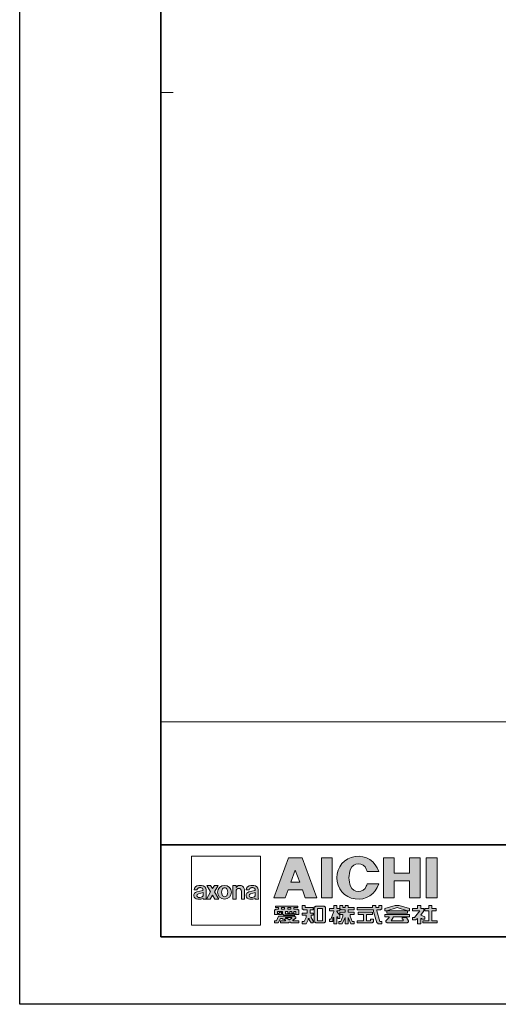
# Model space of a CAD drawing. Header units: millimetres. Extents: x 0 to 4200, y 0 to 2970.
# Tile 1 of 7: x 0 to 780, y 0 to 1604. Entities that reach past the tile are written whole.
import ezdxf

# ---------------------------------------------------------------- set-up
doc = ezdxf.new("R2010")
doc.units = ezdxf.units.MM
doc.header["$LTSCALE"] = 10
for name, color, linetype, lineweight in [('中線', 3, 'Continuous', 20), ('図枠', 7, 'Continuous', 35), ('太線', 7, 'Continuous', 35)]:
    doc.layers.add(name, color=color, linetype=linetype, lineweight=lineweight)

# ---------------------------------------------------------------- blocks, each defined once
blk = doc.blocks.new('AICHI_SEIHIN_A3')
at = {"layer": '図枠'}
h = blk.add_hatch(color=256, dxfattribs=at)
h.paths.add_polyline_path([(46.02, 23.87), (43.77, 23.87), (41.4, 17.37), (43.27, 17.37), (43.72, 18.62), (46.08, 18.62), (46.52, 17.37), (48.4, 17.37)])
h.paths.add_polyline_path([(44.17, 19.87), (44.9, 21.85), (45.62, 19.87)], flags=16)
h.paths.add_polyline_path([(50.9, 23.87), (49.15, 23.87), (49.15, 17.37), (50.9, 17.37)])
h.paths.add_polyline_path([(53.91, 22.01, -0.679374), (56.47, 22.01, -0.02685), (56.59, 21.62), (58.5, 21.62, 6.854102), (58.5, 19.62), (56.59, 19.62, -0.02685), (56.47, 19.24, -0.679374), (53.91, 19.24, -0.190917)])
h.paths.add_polyline_path([(65.25, 23.87), (63.5, 23.87), (63.5, 21.37), (61, 21.37), (61, 23.87), (59.25, 23.87), (59.25, 17.37), (61, 17.37), (61, 20.12), (63.5, 20.12), (63.5, 17.37), (65.25, 17.37)])
h.paths.add_polyline_path([(68, 23.87), (66.25, 23.87), (66.25, 17.37), (68, 17.37)])
h = blk.add_hatch(color=256, dxfattribs=at)
h.paths.add_polyline_path([(29.62, 19.37), (29.16, 19.37, 0.414214), (28.41, 18.62), (28.91, 18.62, -0.414214), (29.28, 19), (29.5, 19, -0.40221), (29.87, 18.64, -0.370133), (29.82, 18.56), (28.85, 18.32, 0.916054), (29, 17.12), (29.5, 17.12, 0.162278), (29.87, 17.25, 0.043124), (29.91, 17.12), (30.42, 17.12, -0.085165), (30.37, 17.37), (30.37, 18.62, 0.414214)])
h.paths.add_polyline_path([(29.87, 18.19), (29.87, 17.69, -0.289702), (29.13, 17.39, -0.807898), (29.11, 18)], flags=16)
h.paths.add_polyline_path([(32.36, 19.37), (31.73, 19.37), (31.42, 18.84), (31.11, 19.37), (30.48, 19.37), (31.11, 18.3), (30.42, 17.12), (31.04, 17.12), (31.42, 17.77), (31.79, 17.12), (32.42, 17.12), (31.73, 18.3)])
h.paths.add_polyline_path([(32.25, 18.25, 1), (34.5, 18.25, 1)])
h.paths.add_polyline_path([(33.8, 18.69, -0.190913), (33.8, 17.81, -0.679397), (32.98, 17.81, -0.190913), (32.98, 18.69, -0.679397)], flags=16)
h.paths.add_polyline_path([(35.25, 19.04), (35.25, 19.37), (34.75, 19.37), (34.75, 17.12), (35.25, 17.12), (35.25, 18.44, -1), (36.12, 18.44), (36.12, 17.12), (36.62, 17.12), (36.62, 18.62, 0.742955)])
h.paths.add_polyline_path([(38.12, 19.37), (37.66, 19.37, 0.414214), (36.91, 18.62), (37.41, 18.62, -0.414214), (37.78, 19), (38, 19, -0.40221), (38.37, 18.64, -0.370133), (38.32, 18.56), (37.35, 18.32, 0.916054), (37.5, 17.12), (38, 17.12, 0.162278), (38.37, 17.25, 0.043124), (38.41, 17.12), (38.92, 17.12, -0.085165), (38.87, 17.37), (38.87, 18.62, 0.414214)])
h.paths.add_polyline_path([(38.37, 18.19), (38.37, 17.69, -0.289702), (37.63, 17.39, -0.807898), (37.61, 18)], flags=16)
h = blk.add_hatch(color=256, dxfattribs=at)
h.paths.add_polyline_path([(45.33, 15.5), (44.67, 15.5), (44.67, 15.75), (45.33, 15.75), (45.33, 16), (41.67, 16), (41.67, 15.75), (42.17, 15.75), (42.17, 15.5), (41.67, 15.5), (41.67, 15.37), (41.5, 15.37), (41.5, 14.62), (42, 14.62), (42, 15.12), (42.83, 15.12), (42.83, 14.62), (43, 14.62), (43, 14.5), (44.83, 14.5), (44.83, 14.75), (43.33, 14.75), (43.33, 15.12), (43.67, 15.12), (43.67, 14.87), (44, 14.87), (44, 15.12), (44.33, 15.12), (44.33, 14.87), (44.67, 14.87), (44.67, 15.12), (45, 15.12), (45, 14.62), (45.5, 14.62), (45.5, 15.37), (45.33, 15.37)])
h.paths.add_polyline_path([(44.17, 15.5), (43.67, 15.5), (43.67, 15.75), (44.17, 15.75)], flags=16)
h.paths.add_polyline_path([(43.17, 15.5), (42.67, 15.5), (42.67, 15.75), (43.17, 15.75)], flags=16)
h.paths.add_polyline_path([(42.67, 15), (42.33, 15), (42.33, 14.87), (42.17, 14.87), (42.17, 14.62), (42.67, 14.62)], flags=17)
h.paths.add_polyline_path([(45, 14.25), (44.83, 14.25), (44.83, 14.37), (42.17, 14.37), (41.83, 13.62), (41.5, 13.62), (41.5, 13.25), (42.1, 13.25), (42.5, 14), (42.83, 14), (42.83, 13.87), (43.17, 13.87), (43.17, 13.75), (43.33, 13.75), (43.33, 13.62), (42.5, 13.62), (42.5, 13.25), (43.83, 13.25), (43.83, 13.37), (44.17, 13.37), (44.17, 13.25), (45.5, 13.25), (45.5, 13.62), (44.5, 13.62), (44.5, 13.75), (44.67, 13.75), (44.67, 13.87), (44.83, 13.87), (44.83, 14), (45, 14)])
h.paths.add_polyline_path([(43.33, 14.12), (44.33, 14.12), (44.33, 14), (44.17, 14), (44.17, 13.87), (44, 13.87), (44, 13.75), (43.83, 13.75), (43.83, 13.87), (43.67, 13.87), (43.67, 14), (43.33, 14)], flags=16)
h.paths.add_polyline_path([(47.83, 14.87), (47.33, 14.87), (47.33, 15.37), (47.83, 15.37), (47.83, 15.75), (46.5, 15.75), (46.5, 16.12), (46, 16.12), (46, 15.5), (46.17, 15.5), (46.17, 15.37), (46.83, 15.37), (46.83, 14.87), (46, 14.87), (46, 14.5), (46.67, 14.5), (46.67, 14.12), (46.33, 13.5), (46, 13.5), (46, 13.12), (46.67, 13.12), (47, 13.75), (47, 14), (47.17, 14), (47.17, 13.75), (47.5, 13.25), (47.83, 13.25), (47.83, 13.5), (48, 13.5), (48, 13.37), (48.17, 13.37), (48.17, 13.25), (49.67, 13.25), (49.67, 13.37), (49.83, 13.37), (49.83, 15.87), (49.67, 15.87), (49.67, 16), (48.17, 16), (48.17, 15.87), (48, 15.87), (48, 13.62), (47.83, 13.62), (47.5, 14.12), (47.5, 14.5), (47.83, 14.5)])
h.paths.add_polyline_path([(48.5, 15.62), (49.33, 15.62), (49.33, 13.62), (48.5, 13.62)], flags=16)
h.paths.add_polyline_path([(51.67, 15.12), (51.67, 15.25), (52.17, 15.25), (52.17, 15.5), (52.33, 15.5), (52.33, 15.37), (53, 15.37), (53, 15), (52.17, 15), (52.17, 14.62), (52.67, 14.62), (52.67, 14.37), (52.33, 13.5), (52, 13.5), (52, 13.12), (52.56, 13.12), (53, 14.12), (53, 13.12), (53.5, 13.12), (53.5, 14.12), (53.94, 13.12), (54.5, 13.12), (54.5, 13.5), (54.17, 13.5), (53.83, 14.37), (53.83, 14.62), (54.5, 14.62), (54.5, 15), (53.5, 15), (53.5, 15.37), (54.5, 15.37), (54.5, 15.75), (53.5, 15.75), (53.5, 16.12), (53, 16.12), (53, 15.75), (52.67, 15.75), (52.67, 16.12), (52.17, 16.12), (52.17, 15.62), (51.67, 15.62), (51.67, 16.12), (51.17, 16.12), (51.17, 15.62), (50.5, 15.62), (50.5, 15.25), (51.17, 15.25), (51.17, 15.12), (50.67, 13.87), (50.5, 13.87), (50.5, 13.5), (51, 13.5), (51, 14.12), (51.17, 14.12), (51.17, 13.12), (51.67, 13.12), (51.67, 14.25), (51.83, 14.25), (51.83, 14), (52.17, 14), (52.17, 14.5)])
h.paths.add_polyline_path([(57.5, 15), (55.17, 15), (55.17, 14.62), (56, 14.62), (56, 13.62), (55, 13.62), (55, 13.25), (57.5, 13.25), (57.5, 13.37), (57.67, 13.37), (57.67, 13.87), (57.17, 13.87), (57.17, 13.62), (56.5, 13.62), (56.5, 14.62), (57.5, 14.62)], flags=17)
h.paths.add_polyline_path([(59, 16.12), (58.5, 16.12), (58.5, 15.75), (58, 15.75), (58, 16.12), (57.5, 16.12), (57.5, 15.75), (55, 15.75), (55, 15.37), (57.67, 15.37), (57.67, 15.12), (58.2, 13.25), (58.33, 13.25), (58.33, 13.12), (59, 13.12), (59, 13.5), (58.67, 13.5), (58.17, 15.25), (58.17, 15.37), (58.83, 15.37), (58.83, 15.5), (59, 15.5)])
h.paths.add_polyline_path([(61.5, 15.75), (63.17, 15.25), (63.5, 15.25), (63.5, 15.62), (61.83, 16.12), (61.17, 16.12), (59.5, 15.62), (59.5, 15.25), (59.83, 15.25)])
h.paths.add_polyline_path([(63.17, 15.25), (59.83, 15.25), (59.83, 14.87), (63.17, 14.87)])
h.paths.add_polyline_path([(63.5, 14.62), (59.5, 14.62), (59.5, 14.25), (60.17, 14.25), (60.17, 14.12), (59.67, 13.62), (59.67, 13.37), (59.83, 13.37), (59.83, 13.25), (63.17, 13.25), (63.17, 13.37), (63.33, 13.37), (63.33, 13.62), (63, 14.12), (62.33, 14.12), (62.33, 13.87), (62.5, 13.87), (62.5, 13.62), (60.5, 13.62), (60.83, 14.12), (60.83, 14.25), (63.5, 14.25)])
h.paths.add_polyline_path([(65.83, 15.62), (65.33, 15.62), (65.33, 16.12), (64.83, 16.12), (64.83, 15.62), (64, 15.62), (64, 15.25), (65.17, 15.25), (64.33, 14.12), (64, 14.12), (64, 13.75), (64.5, 13.75), (64.83, 14), (64.83, 13.12), (65.33, 13.12), (65.33, 14), (65.5, 14), (65.5, 13.87), (66, 13.87), (66, 14.25), (65.33, 14.5), (65.83, 15.25), (65.83, 15.37)])
h.paths.add_polyline_path([(67.83, 15.62), (67.17, 15.62), (67.17, 16.12), (66.67, 16.12), (66.67, 15.62), (66, 15.62), (66, 15.37), (66, 15.25), (66.67, 15.25), (66.67, 13.62), (65.67, 13.62), (65.67, 13.25), (68, 13.25), (68, 13.62), (67.17, 13.62), (67.17, 15.25), (67.83, 15.25)])
at = {"layer": '図枠', "color": 1, "lineweight": 25}
for p, q in [((0, 0), (0, 297)), ((420, 0), (0, 0))]:
    blk.add_line(p, q, dxfattribs=at)
at = {"layer": '図枠'}
for p, q in [((23, 11), (23, 286)), ((23, 26), (408, 26)), ((408, 11), (23, 11))]:
    blk.add_line(p, q, dxfattribs=at)
at = {"layer": '図枠', "color": 1, "lineweight": 15}
blk.add_line((23, 148.5), (25, 148.5), dxfattribs=at)
at = {"layer": '図枠', "color": 7, "linetype": 'Continuous', "lineweight": 0}
for p, q in [((56.59, 21.62), (58.5, 21.62)), ((29.62, 19.37), (29.16, 19.37)), ((38.12, 19.37), (37.66, 19.37)), ((56.59, 19.62), (58.5, 19.62)), ((28.41, 18.62), (28.91, 18.62)), ((29.82, 18.56), (28.85, 18.32)), ((29.87, 18.19), (29.11, 18)), ((29.28, 19), (29.5, 19)), ((29.87, 18.19), (29.87, 17.69)), ((30.37, 17.37), (30.37, 18.62)), ((36.91, 18.62), (37.41, 18.62)), ((38.32, 18.56), (37.35, 18.32)), ((38.37, 18.19), (37.61, 18)), ((37.78, 19), (38, 19)), ((38.37, 18.19), (38.37, 17.69)), ((38.87, 17.37), (38.87, 18.62)), ((29.5, 17.12), (29, 17.12)), ((29.91, 17.12), (30.42, 17.12)), ((38, 17.12), (37.5, 17.12)), ((38.41, 17.12), (38.92, 17.12)), ((46, 16.12), (46, 15.5)), ((51.17, 16.12), (51.17, 15.62)), ((51.67, 16.12), (51.17, 16.12)), ((51.67, 15.62), (51.67, 16.12)), ((52.67, 16.12), (52.17, 16.12)), ((52.17, 16.12), (52.17, 15.62)), ((52.67, 15.75), (52.67, 16.12)), ((53.5, 16.12), (53, 16.12)), ((53, 16.12), (53, 15.75)), ((53.5, 15.75), (53.5, 16.12)), ((58, 16.12), (57.5, 16.12)), ((57.5, 16.12), (57.5, 15.75)), ((58, 15.75), (58, 16.12)), ((59, 16.12), (58.5, 16.12)), ((58.5, 16.12), (58.5, 15.75)), ((59, 15.5), (59, 16.12)), ((59.5, 15.62), (61.17, 16.12)), ((61.83, 16.12), (61.17, 16.12)), ((63.5, 15.62), (61.83, 16.12)), ((64.83, 16.12), (64.83, 15.62)), ((42.83, 15.12), (42, 15.12)), ((42, 15.12), (42, 14.62)), ((42.17, 14.87), (42.33, 14.87)), ((42.17, 14.62), (42.17, 14.87)), ((42.33, 14.87), (42.33, 15)), ((42.33, 15), (42.67, 15)), ((46, 15.5), (46.17, 15.5)), ((46.83, 14.87), (46, 14.87)), ((46, 14.87), (46, 14.5)), ((46, 14.5), (46.67, 14.5)), ((46.17, 15.5), (46.17, 15.37)), ((46.17, 15.37), (46.83, 15.37)), ((46.67, 14.5), (46.67, 14.12)), ((46.83, 15.37), (46.83, 14.87)), ((47.5, 14.12), (47.5, 14.5)), ((48.17, 15.87), (48, 15.87)), ((48, 15.87), (48, 13.62)), ((49.67, 16), (48.17, 16)), ((48.17, 16), (48.17, 15.87)), ((49.67, 15.87), (49.67, 16)), ((49.83, 15.87), (49.67, 15.87)), ((49.83, 13.37), (49.83, 15.87)), ((51.17, 15.62), (50.5, 15.62)), ((50.5, 15.62), (50.5, 15.25)), ((50.5, 15.25), (51.17, 15.25)), ((50.67, 13.87), (51.17, 15.12)), ((51.17, 15.25), (51.17, 15.12)), ((52.17, 15.62), (51.67, 15.62)), ((51.67, 15.12), (51.67, 15.25)), ((51.67, 15.25), (52.17, 15.25)), ((51.67, 15.12), (52.17, 14.5)), ((52.17, 15.25), (52.17, 15.5)), ((52.17, 15.5), (52.33, 15.5)), ((53, 15), (52.17, 15)), ((52.17, 15), (52.17, 14.62)), ((52.17, 14.62), (52.67, 14.62)), ((52.17, 14), (52.17, 14.5)), ((52.33, 15.5), (52.33, 15.37)), ((52.33, 15.37), (53, 15.37)), ((53, 15.75), (52.67, 15.75)), ((52.67, 14.62), (52.67, 14.37)), ((53, 15.37), (53, 15)), ((54.5, 15.75), (53.5, 15.75)), ((53.5, 15), (53.5, 15.37)), ((53.5, 15.37), (54.5, 15.37)), ((54.5, 15), (53.5, 15)), ((53.83, 14.37), (53.83, 14.62)), ((53.83, 14.62), (54.5, 14.62)), ((54.5, 15.37), (54.5, 15.75)), ((54.5, 14.62), (54.5, 15)), ((55, 15.75), (55, 15.37)), ((57.5, 15.75), (55, 15.75)), ((55, 15.37), (57.67, 15.37)), ((57.67, 15.37), (57.67, 15.12)), ((57.67, 15.12), (58.2, 13.25)), ((58.5, 15.75), (58, 15.75)), ((58.17, 15.25), (58.17, 15.37)), ((58.17, 15.37), (58.83, 15.37)), ((58.17, 15.25), (58.67, 13.5)), ((58.83, 15.37), (58.83, 15.5)), ((58.83, 15.5), (59, 15.5)), ((59.5, 15.62), (59.5, 15.25)), ((59.5, 15.25), (59.83, 15.25)), ((59.5, 14.62), (59.5, 14.25)), ((63.5, 14.62), (59.5, 14.62)), ((59.83, 15.25), (61.5, 15.75)), ((63.17, 15.25), (61.5, 15.75)), ((63.17, 15.25), (63.5, 15.25)), ((63.5, 15.25), (63.5, 15.62)), ((63.5, 14.25), (63.5, 14.62)), ((64.83, 15.62), (64, 15.62)), ((64, 15.62), (64, 15.25)), ((64, 15.25), (65.17, 15.25)), ((65.17, 15.25), (64.33, 14.12)), ((65.83, 15.25), (65.83, 15.37)), ((41.83, 13.62), (41.5, 13.62)), ((41.5, 13.62), (41.5, 13.25)), ((41.5, 13.25), (42.1, 13.25)), ((42.17, 14.37), (41.83, 13.62)), ((42.5, 14), (42.1, 13.25)), ((44.83, 14.37), (42.17, 14.37)), ((42.5, 14), (42.83, 14)), ((43.33, 13.62), (42.5, 13.62)), ((42.5, 13.62), (42.5, 13.25)), ((42.5, 13.25), (43.83, 13.25)), ((42.83, 14), (42.83, 13.87)), ((42.83, 13.87), (43.17, 13.87)), ((43.17, 13.87), (43.17, 13.75)), ((43.17, 13.75), (43.33, 13.75)), ((43.33, 13.75), (43.33, 13.62)), ((43.83, 13.25), (43.83, 13.37)), ((43.83, 13.37), (44.17, 13.37)), ((44.17, 13.37), (44.17, 13.25)), ((44.17, 13.25), (45.5, 13.25)), ((44.5, 13.62), (44.5, 13.75)), ((44.5, 13.75), (44.67, 13.75)), ((45.5, 13.62), (44.5, 13.62)), ((44.67, 13.75), (44.67, 13.87)), ((44.67, 13.87), (44.83, 13.87)), ((44.83, 14.25), (44.83, 14.37)), ((45, 14.25), (44.83, 14.25)), ((44.83, 13.87), (44.83, 14)), ((44.83, 14), (45, 14)), ((45, 14), (45, 14.25)), ((45.5, 13.25), (45.5, 13.62)), ((46.33, 13.5), (46, 13.5)), ((46, 13.5), (46, 13.12)), ((46, 13.12), (46.67, 13.12)), ((46.67, 14.12), (46.33, 13.5)), ((47, 13.75), (46.67, 13.12)), ((47, 13.75), (47, 14)), ((47, 14), (47.17, 14)), ((47.17, 14), (47.17, 13.75)), ((47.17, 13.75), (47.5, 13.25)), ((47.5, 14.12), (47.83, 13.62)), ((47.5, 13.25), (47.83, 13.25)), ((48, 13.62), (47.83, 13.62)), ((47.83, 13.25), (47.83, 13.5)), ((47.83, 13.5), (48, 13.5)), ((48, 13.5), (48, 13.37)), ((48, 13.37), (48.17, 13.37)), ((48.17, 13.37), (48.17, 13.25)), ((48.17, 13.25), (49.67, 13.25)), ((49.67, 13.25), (49.67, 13.37)), ((49.67, 13.37), (49.83, 13.37)), ((50.67, 13.87), (50.5, 13.87)), ((50.5, 13.87), (50.5, 13.5)), ((50.5, 13.5), (51, 13.5)), ((51, 13.5), (51, 14.12)), ((51, 14.12), (51.17, 14.12)), ((51.17, 14.12), (51.17, 13.12)), ((51.17, 13.12), (51.67, 13.12)), ((51.67, 13.12), (51.67, 14.25)), ((51.67, 14.25), (51.83, 14.25)), ((51.83, 14.25), (51.83, 14)), ((51.83, 14), (52.17, 14)), ((52.33, 13.5), (52, 13.5)), ((52, 13.5), (52, 13.12)), ((52, 13.12), (52.56, 13.12)), ((52.67, 14.37), (52.33, 13.5)), ((53, 14.12), (52.56, 13.12)), ((53, 14.12), (53, 13.12)), ((53, 13.12), (53.5, 13.12)), ((53.5, 13.12), (53.5, 14.12)), ((53.5, 14.12), (53.94, 13.12)), ((53.83, 14.37), (54.17, 13.5)), ((53.94, 13.12), (54.5, 13.12)), ((54.5, 13.5), (54.17, 13.5)), ((54.5, 13.12), (54.5, 13.5)), ((58.2, 13.25), (58.33, 13.25)), ((58.33, 13.25), (58.33, 13.12)), ((58.33, 13.12), (59, 13.12)), ((59, 13.5), (58.67, 13.5)), ((59, 13.12), (59, 13.5)), ((59.5, 14.25), (60.17, 14.25)), ((60.17, 14.12), (59.67, 13.62)), ((59.67, 13.62), (59.67, 13.37)), ((59.67, 13.37), (59.83, 13.37)), ((59.83, 13.37), (59.83, 13.25)), ((59.83, 13.25), (63.17, 13.25)), ((60.17, 14.25), (60.17, 14.12)), ((60.83, 14.12), (60.5, 13.62)), ((62.5, 13.62), (60.5, 13.62)), ((60.83, 14.12), (60.83, 14.25)), ((60.83, 14.25), (63.5, 14.25)), ((63, 14.12), (62.33, 14.12)), ((62.33, 14.12), (62.33, 13.87)), ((62.33, 13.87), (62.5, 13.87)), ((62.5, 13.87), (62.5, 13.62)), ((63, 14.12), (63.33, 13.62)), ((63.17, 13.25), (63.17, 13.37)), ((63.17, 13.37), (63.33, 13.37)), ((63.33, 13.37), (63.33, 13.62)), ((64.33, 14.12), (64, 14.12)), ((64, 14.12), (64, 13.75)), ((64, 13.75), (64.5, 13.75)), ((64.5, 13.75), (64.83, 14)), ((64.83, 14), (64.83, 13.12)), ((64.83, 13.12), (65.33, 13.12)), ((65.33, 13.12), (65.33, 14)), ((65.33, 14), (65.5, 14)), ((65.5, 14), (65.5, 13.87)), ((65.5, 13.87), (66, 13.87)), ((66, 13.87), (66, 14.25))]:
    blk.add_line(p, q, dxfattribs=at)
for points in [[(28, 24.12), (28, 12.87), (39.25, 12.87), (39.25, 24.12)], [(49.15, 23.87), (49.15, 17.37), (50.9, 17.37), (50.9, 23.87)], [(61, 20.12), (61, 17.37), (59.25, 17.37), (59.25, 23.87), (61, 23.87), (61, 21.37), (63.5, 21.37), (63.5, 23.87), (65.25, 23.87), (65.25, 17.37), (63.5, 17.37), (63.5, 20.12)], [(66.25, 23.87), (66.25, 17.37), (68, 17.37), (68, 23.87)], [(45.62, 19.87), (44.17, 19.87), (44.9, 21.85)], [(42.67, 15.5), (42.67, 15.75), (43.17, 15.75), (43.17, 15.5)], [(43.67, 15.5), (43.67, 15.75), (44.17, 15.75), (44.17, 15.5)], [(48.5, 15.62), (48.5, 13.62), (49.33, 13.62), (49.33, 15.62)], [(55.17, 14.62), (55.17, 15), (57.5, 15), (57.5, 14.62), (56.5, 14.62), (56.5, 13.62), (57.17, 13.62), (57.17, 13.87), (57.67, 13.87), (57.67, 13.37), (57.5, 13.37), (57.5, 13.25), (55, 13.25), (55, 13.62), (56, 13.62), (56, 14.62)], [(59.83, 15.25), (59.83, 14.87), (63.17, 14.87), (63.17, 15.25)], [(43.33, 14.12), (43.33, 14), (43.67, 14), (43.67, 13.87), (43.83, 13.87), (43.83, 13.75), (44, 13.75), (44, 13.87), (44.17, 13.87), (44.17, 14), (44.33, 14), (44.33, 14.12)]]:
    blk.add_lwpolyline(points, close=True, dxfattribs=at)
for points in [[(43.27, 17.37), (41.4, 17.37), (43.77, 23.87), (46.02, 23.87), (48.4, 17.37), (46.52, 17.37)], [(31.42, 18.84), (31.11, 19.37), (30.48, 19.37), (31.11, 18.3)], [(31.42, 18.84), (31.73, 19.37), (32.36, 19.37), (31.73, 18.3)], [(35.25, 19.04), (35.25, 19.37), (34.75, 19.37), (34.75, 17.12), (35.25, 17.12), (35.25, 18.44)], [(31.42, 17.77), (31.04, 17.12), (30.42, 17.12), (31.11, 18.3)], [(31.42, 17.77), (31.79, 17.12), (32.42, 17.12), (31.73, 18.3)], [(36.12, 18.44), (36.12, 17.12), (36.62, 17.12), (36.62, 18.62)], [(43.27, 17.37), (43.72, 18.62), (46.08, 18.62), (46.52, 17.37)], [(47.5, 14.5), (47.83, 14.5), (47.83, 14.87), (47.33, 14.87), (47.33, 15.37), (47.83, 15.37), (47.83, 15.75), (46.5, 15.75), (46.5, 16.12), (46, 16.12)], [(65.83, 15.37), (65.83, 15.62), (65.33, 15.62), (65.33, 16.12), (64.83, 16.12)], [(68, 13.62), (67.17, 13.62), (67.17, 15.25), (67.83, 15.25), (67.83, 15.62), (67.17, 15.62), (67.17, 16.12), (66.67, 16.12), (66.67, 15.62), (66, 15.62), (66, 15.37)], [(42.83, 15.12), (42.83, 14.62), (43, 14.62), (43, 14.5), (44.83, 14.5), (44.83, 14.75), (43.33, 14.75), (43.33, 15.12), (43.67, 15.12), (43.67, 14.87), (44, 14.87), (44, 15.12), (44.33, 15.12), (44.33, 14.87), (44.67, 14.87), (44.67, 15.12), (45, 15.12), (45, 14.62), (45.5, 14.62), (45.5, 15.37), (45.33, 15.37), (45.33, 15.5), (44.67, 15.5), (44.67, 15.75), (45.33, 15.75), (45.33, 16), (41.67, 16), (41.67, 15.75), (42.17, 15.75), (42.17, 15.5), (41.67, 15.5), (41.67, 15.37), (41.5, 15.37), (41.5, 14.62), (42, 14.62)], [(42.17, 14.62), (42.67, 14.62), (42.67, 15)], [(65.83, 15.25), (65.33, 14.5), (66, 14.25)], [(66, 15.37), (66, 15.25), (66.67, 15.25), (66.67, 13.62), (65.67, 13.62), (65.67, 13.25), (68, 13.25), (68, 13.62)]]:
    blk.add_lwpolyline(points, dxfattribs=at)
blk.add_circle((33.37, 18.25), 1.12, dxfattribs=at)
for centre, radius, start, end in [((55.15, 20.62), 3.5, 16.6015, 343.3985), ((55.19, 21.5), 1.38, 21.619, 158.381), ((57.4, 20.62), 3.75, 158.3818, 201.6182), ((52.98, 20.62), 3.75, 15.4667, 21.6189), ((29.16, 18.62), 0.75, 90, 180), ((29.62, 18.62), 0.75, 0, 90), ((35.87, 18.62), 0.75, 0, 146.4427), ((37.66, 18.62), 0.75, 90, 180), ((38.12, 18.62), 0.75, 0, 90), ((52.98, 20.62), 3.75, 338.3811, 344.5333), ((28.98, 17.73), 0.604, 102.0571, 272.0226), ((29.19, 17.69), 0.312, 104.0317, 259.7805), ((29.28, 18.62), 0.375, 90, 180), ((29.27, 18.12), 0.75, 259.7781, 324.4038), ((29.5, 18.62), 0.375, 2.36, 90.002), ((29.8, 18.63), 0.075, 284.0387, 5.2835), ((34.1, 18.25), 1.21, 158.3819, 201.6181), ((33.39, 18.53), 0.442, 21.6192, 158.3808), ((33.39, 17.97), 0.442, 201.6192, 338.3808), ((32.68, 18.25), 1.21, 338.3819, 21.6181), ((35.69, 18.44), 0.438, 0, 180), ((37.48, 17.73), 0.604, 102.0571, 272.0226), ((37.69, 17.69), 0.312, 104.0317, 259.7805), ((37.78, 18.62), 0.375, 90, 180), ((37.77, 18.12), 0.75, 259.7781, 324.4038), ((38, 18.62), 0.375, 2.36, 90.002), ((38.3, 18.63), 0.075, 284.0387, 5.2835), ((55.19, 19.75), 1.38, 201.619, 338.381), ((29.5, 17.75), 0.625, 270, 306.8699), ((30.61, 17.37), 0.75, 189.5968, 199.4741), ((31.12, 17.37), 0.75, 180.0031, 199.4745), ((38, 17.75), 0.625, 270, 306.8699), ((39.11, 17.37), 0.75, 189.5968, 199.4741), ((39.62, 17.37), 0.75, 180.0031, 199.4745)]:
    blk.add_arc(centre, radius, start, end, dxfattribs=at)

msp = doc.modelspace()

# ---------------------------------------------------------------- linework, layer by layer
at = {"layer": '中線'}
msp.add_line((230, 460), (4080, 460), dxfattribs=at)

# ---------------------------------------------------------------- block references
at = {"layer": '太線', "lineweight": 0, "xscale": 10, "yscale": 10, "zscale": 10}
msp.add_blockref('AICHI_SEIHIN_A3', (0, 0), dxfattribs=at)

doc.saveas('drawing.dxf')
